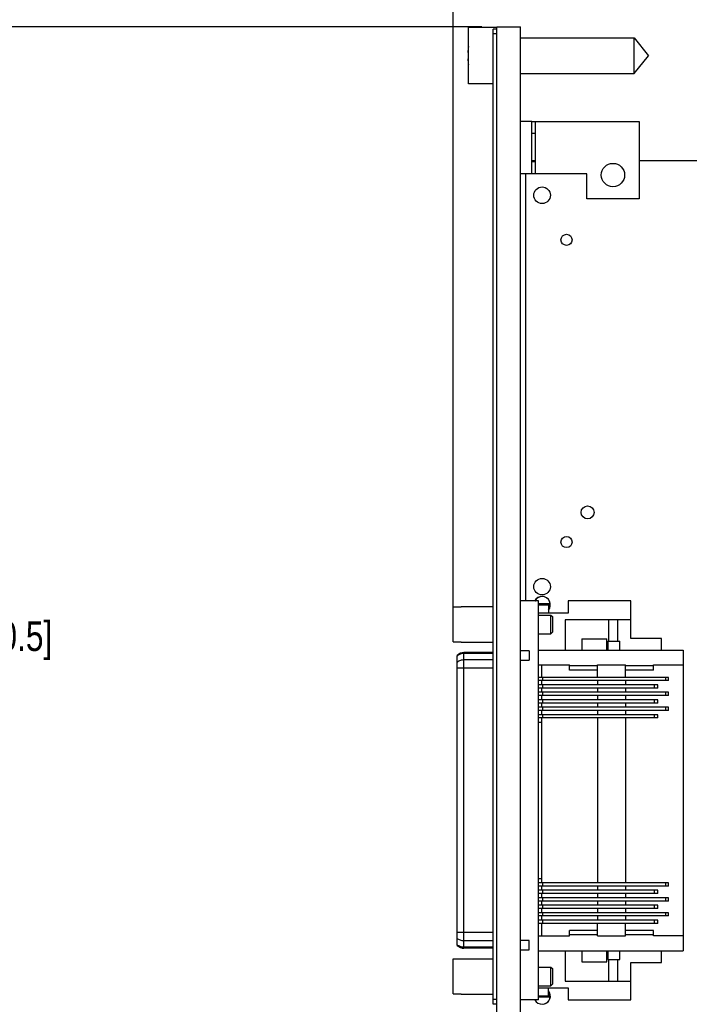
# Model space of a CAD drawing. Header units: inches. Extents: x 0.2 to 16.8, y 0.1 to 10.8.
# Tile 15 of 27: x 5.9 to 8.7, y 4.5 to 8.6. Entities that reach past the tile are written whole.
import ezdxf

# ---------------------------------------------------------------- set-up
doc = ezdxf.new("R2010")
doc.units = ezdxf.units.IN
doc.header["$LTSCALE"] = 0.935
doc.header["$MEASUREMENT"] = 0
doc.layers.get('0').update_dxf_attribs({"linetype": 'CONTINUOUS'})
for name, color, linetype in [('02___PRT_ALL_AXES', 7, 'CONTINUOUS'), ('5_ALL_CURVES', 7, 'CONTINUOUS'), ('DIMENSIONS', 7, 'CONTINUOUS')]:
    doc.layers.add(name, color=color, linetype=linetype)
doc.styles.get("Standard").update_dxf_attribs({"font": 'txt', "width": 0.8})
doc.dimstyles.new('DIMSTYLE_1', dxfattribs={"dimtxt": 0.125, "dimasz": 0.18, "dimexe": 0.125, "dimexo": 0.0625, "dimgap": 0.0625, "dimtad": 0, "dimtih": 1, "dimtoh": 1, "dimzin": 4, "dimdsep": 46, "dimtxsty": 'STANDARD', "dimblk": '_FILLED', "dimblk1": '_FILLED', "dimblk2": '_FILLED', "dimcen": 0.09, "dimadec": 0, "dimazin": 0, "dimtp": 0.001, "dimtm": 0.001, "dimtfac": 1, "dimtofl": 0, "dimtmove": 0, "dimatfit": 3, "dimldrblk": '_FILLED', "dimfxl": 1, "dimtolj": 1, "dimtzin": 4, "dimarcsym": 0})

# ---------------------------------------------------------------- blocks, each defined once
blk = doc.blocks.new('_FILLED')
at = {"color": 0, "linetype": 'BYBLOCK'}
blk.add_solid([(0, 0), (-1, 0.174), (-1, -0.174)], dxfattribs=at)
blk = doc.blocks.new('*D7')
at = {"layer": 'DIMENSIONS', "color": 2, "linetype": 'CONTINUOUS'}
for p, q in [((7.9962, 8.6816), (7.9962, 9.4941)), ((14.7994, 7.0428), (14.7994, 9.4941)), ((7.9962, 9.3691), (10.7228, 9.3691)), ((14.7994, 9.3691), (12.0728, 9.3691))]:
    blk.add_line(p, q, dxfattribs=at)
at = {"layer": 'DIMENSIONS', "color": 2, "linetype": 'CONTINUOUS', "xscale": 0.18, "yscale": 0.18, "zscale": 0.18, "rotation": 180}
blk.add_blockref('_FILLED', (7.9962, 9.3691), dxfattribs=at)
at = {"layer": 'DIMENSIONS', "color": 2, "linetype": 'CONTINUOUS', "xscale": 0.18, "yscale": 0.18, "zscale": 0.18}
blk.add_blockref('_FILLED', (14.7994, 9.3691), dxfattribs=at)
at = {"layer": 'DIMENSIONS', "color": 2, "linetype": 'CONTINUOUS', "insert": (11.3978, 9.4316), "char_height": 0.125, "width": 1.225, "attachment_point": 2, "line_spacing_factor": 0.9}
blk.add_mtext('6.80{\\Ftxt.shx;\\W1.000000;\\H0.125000; }[172.8]', dxfattribs=at)
blk = doc.blocks.new('*D8')
at = {"layer": 'DIMENSIONS', "color": 2, "linetype": 'CONTINUOUS'}
for p, q in [((7.712, 6.1624), (7.712, 10.2441)), ((7.9962, 8.6816), (7.9962, 10.2441)), ((7.712, 10.1191), (7.3551, 10.1191)), ((7.9962, 10.1191), (8.3562, 10.1191))]:
    blk.add_line(p, q, dxfattribs=at)
at = {"layer": 'DIMENSIONS', "color": 2, "linetype": 'CONTINUOUS', "xscale": 0.18, "yscale": 0.18, "zscale": 0.18}
blk.add_blockref('_FILLED', (7.712, 10.1191), dxfattribs=at)
at = {"layer": 'DIMENSIONS', "color": 2, "linetype": 'CONTINUOUS', "xscale": 0.18, "yscale": 0.18, "zscale": 0.18, "rotation": 180}
blk.add_blockref('_FILLED', (7.9962, 10.1191), dxfattribs=at)
at = {"layer": 'DIMENSIONS', "color": 2, "linetype": 'CONTINUOUS', "insert": (7.2926, 10.1816), "char_height": 0.125, "width": 0.925, "attachment_point": 3, "line_spacing_factor": 0.9}
blk.add_mtext('.28{\\Ftxt.shx;\\W1.000000;\\H0.125000; }[7.2]', dxfattribs=at)
blk = doc.blocks.new('*D9')
at = {"layer": 'DIMENSIONS', "color": 2, "linetype": 'CONTINUOUS'}
for p, q in [((7.8337, 8.6191), (5.5062, 8.6191)), ((5.6312, 8.6191), (5.6312, 6.1753)), ((5.6312, 3.4814), (5.6312, 5.9253)), ((7.6247, 3.4814), (5.5062, 3.4814))]:
    blk.add_line(p, q, dxfattribs=at)
at = {"layer": 'DIMENSIONS', "color": 2, "linetype": 'CONTINUOUS', "xscale": 0.18, "yscale": 0.18, "zscale": 0.18}
for p, rotation in [((5.6312, 8.6191), 90), ((5.6312, 3.4814), 270)]:
    blk.add_blockref('_FILLED', p, dxfattribs=dict(at, rotation=rotation))
at = {"layer": 'DIMENSIONS', "color": 2, "linetype": 'CONTINUOUS', "insert": (5.6312, 6.1128), "char_height": 0.125, "width": 1.225, "attachment_point": 2, "line_spacing_factor": 0.9}
blk.add_mtext('5.14{\\Ftxt.shx;\\W1.000000;\\H0.125000; }[130.5]', dxfattribs=at)

msp = doc.modelspace()

# ---------------------------------------------------------------- linework, layer by layer
at = {"color": 7, "linetype": 'CONTINUOUS'}
for p, q in [((7.7762, 8.3786), (7.7762, 8.6156)), ((7.8962, 8.6156), (7.7762, 8.6156)), ((7.8812, 4.4991), (7.8812, 8.6091)), ((7.8962, 8.6091), (7.8812, 8.6091)), ((7.8962, 4.1761), (7.8962, 8.6191)), ((7.8962, 8.6191), (7.9962, 8.6191)), ((7.9962, 4.1734), (7.9962, 8.6191)), ((7.8962, 8.5891), (7.8812, 8.5891)), ((7.7762, 8.5109), (7.7742, 8.5109)), ((7.7742, 8.4833), (7.7762, 8.4833)), ((7.8812, 8.3786), (7.7762, 8.3786)), ((8.0442, 8.2191), (7.9962, 8.2191)), ((8.0442, 7.9991), (7.9962, 7.9991)), ((8.0718, 6.1984), (7.9962, 6.1984)), ((8.0718, 4.5173), (8.0718, 6.1984)), ((8.0718, 6.1875), (8.1177, 6.1875)), ((8.1141, 6.1875), (8.1141, 6.1472)), ((8.1174, 6.1777), (8.1174, 6.1875)), ((8.1177, 6.1777), (8.1177, 6.1875)), ((8.1975, 6.1984), (8.1975, 6.1472)), ((8.4608, 6.1984), (8.1975, 6.1984)), ((8.4608, 6.0409), (8.4608, 6.1984)), ((7.712, 6.0262), (7.712, 6.1736)), ((7.712, 6.1736), (7.7455, 6.1736)), ((7.7455, 6.1747), (7.7455, 6.1736)), ((7.7455, 6.1747), (7.8812, 6.1747)), ((8.0718, 6.1828), (8.1141, 6.1828)), ((8.1975, 6.1472), (8.0718, 6.1472)), ((8.1177, 6.1777), (8.1141, 6.1777)), ((8.0718, 6.1393), (8.1246, 6.1393)), ((8.1246, 6.0606), (8.1246, 6.1393)), ((8.1246, 6.1393), (8.1325, 6.1314)), ((8.1325, 6.0684), (8.1325, 6.1314)), ((8.184, 6.1196), (8.184, 5.9917)), ((8.4608, 6.1196), (8.184, 6.1196)), ((8.3674, 6.1196), (8.3674, 6.0291)), ((8.4068, 6.0291), (8.4068, 6.1196)), ((8.0718, 6.0606), (8.1246, 6.0606)), ((8.1246, 6.0606), (8.1325, 6.0684)), ((7.712, 6.0262), (7.7455, 6.0262)), ((7.7455, 6.0262), (7.7455, 6.0251)), ((7.7455, 6.0251), (7.8812, 6.0251)), ((8.2552, 6.0389), (8.2552, 5.9917)), ((8.2552, 6.0389), (8.3596, 6.0389)), ((8.3596, 5.9917), (8.3596, 6.0389)), ((8.3639, 6.0291), (8.3639, 5.9917)), ((8.3639, 6.0291), (8.4152, 6.0291)), ((8.4152, 5.9917), (8.4152, 6.0291)), ((8.5914, 6.0409), (8.4608, 6.0409)), ((8.5914, 5.9917), (8.5914, 6.0409)), ((7.7577, 4.7348), (7.7577, 5.9808)), ((7.8812, 5.9808), (7.7577, 5.9808)), ((7.8812, 5.9772), (7.7577, 5.9772)), ((8.0328, 5.9877), (7.9962, 5.9877)), ((8.0328, 5.9877), (8.0328, 5.9484)), ((8.0718, 5.9917), (8.682, 5.9917)), ((8.682, 5.9917), (8.682, 4.724)), ((7.7296, 4.7466), (7.7296, 5.969)), ((7.8812, 5.9504), (7.7577, 5.9504)), ((7.9962, 5.9484), (8.0328, 5.9484)), ((7.8812, 5.9147), (7.7296, 5.9147)), ((8.0718, 5.9287), (8.2021, 5.9287)), ((8.0845, 5.9287), (8.0845, 5.8765)), ((8.2021, 5.9065), (8.2021, 5.9287)), ((8.3202, 5.9247), (8.2021, 5.9247)), ((8.3202, 5.9065), (8.2021, 5.9065)), ((8.3202, 5.8765), (8.3202, 5.9287)), ((8.3202, 5.9287), (8.4383, 5.9287)), ((8.4383, 5.8765), (8.4383, 5.9287)), ((8.5564, 5.9247), (8.4383, 5.9247)), ((8.5564, 5.9065), (8.4383, 5.9065)), ((8.5564, 5.9065), (8.5564, 5.9287)), ((8.5564, 5.9287), (8.682, 5.9287)), ((8.621, 5.8765), (8.0718, 5.8765)), ((8.621, 5.8627), (8.0718, 5.8627)), ((8.0845, 5.8627), (8.0845, 5.845)), ((8.091, 5.8627), (8.091, 5.8765)), ((8.3202, 5.8627), (8.3202, 5.845)), ((8.4383, 5.8627), (8.4383, 5.845)), ((8.6092, 5.8627), (8.6092, 5.8765)), ((8.621, 5.8627), (8.621, 5.8765)), ((8.5757, 5.845), (8.0718, 5.845)), ((8.5757, 5.8312), (8.0718, 5.8312)), ((8.621, 5.8135), (8.0718, 5.8135)), ((8.0845, 5.8312), (8.0845, 5.8135)), ((8.091, 5.8312), (8.091, 5.845)), ((8.091, 5.7997), (8.091, 5.8135)), ((8.3202, 5.8312), (8.3202, 5.8135)), ((8.4383, 5.8312), (8.4383, 5.8135)), ((8.5606, 5.8312), (8.5606, 5.845)), ((8.5757, 5.8312), (8.5757, 5.845)), ((8.6092, 5.7997), (8.6092, 5.8135)), ((8.621, 5.7997), (8.621, 5.8135)), ((8.621, 5.7997), (8.0718, 5.7997)), ((8.5757, 5.782), (8.0718, 5.782)), ((8.0845, 5.7997), (8.0845, 5.782)), ((8.091, 5.7682), (8.091, 5.782)), ((8.3202, 5.7997), (8.3202, 5.782)), ((8.4383, 5.7997), (8.4383, 5.782)), ((8.5606, 5.7682), (8.5606, 5.782)), ((8.5757, 5.7682), (8.5757, 5.782)), ((8.5757, 5.7682), (8.0718, 5.7682)), ((8.621, 5.7505), (8.0718, 5.7505)), ((8.621, 5.7367), (8.0718, 5.7367)), ((8.0845, 5.7682), (8.0845, 5.7505)), ((8.0845, 5.7367), (8.0845, 5.719)), ((8.091, 5.7367), (8.091, 5.7505)), ((8.3202, 5.7682), (8.3202, 5.7505)), ((8.3202, 5.7367), (8.3202, 5.719)), ((8.4383, 5.7682), (8.4383, 5.7505)), ((8.4383, 5.7367), (8.4383, 5.719)), ((8.6092, 5.7367), (8.6092, 5.7505)), ((8.621, 5.7367), (8.621, 5.7505)), ((8.5757, 5.719), (8.0718, 5.719)), ((8.5757, 5.7053), (8.0718, 5.7053)), ((8.0845, 5.6866), (8.0718, 5.6866)), ((8.0845, 5.7053), (8.0845, 5.0104)), ((8.091, 5.7053), (8.091, 5.719)), ((8.3202, 5.7053), (8.3202, 5.0104)), ((8.4383, 5.7053), (8.4383, 5.0104)), ((8.5606, 5.7053), (8.5606, 5.719)), ((8.5757, 5.7053), (8.5757, 5.719)), ((8.0718, 5.0291), (8.0845, 5.0291)), ((8.621, 5.0104), (8.0718, 5.0104)), ((8.621, 4.9966), (8.0718, 4.9966)), ((8.0845, 4.9966), (8.0845, 4.9789)), ((8.091, 4.9966), (8.091, 5.0104)), ((8.3202, 4.9966), (8.3202, 4.9789)), ((8.4383, 4.9966), (8.4383, 4.9789)), ((8.6092, 4.9966), (8.6092, 5.0104)), ((8.621, 4.9966), (8.621, 5.0104)), ((8.5757, 4.9789), (8.0718, 4.9789)), ((8.5757, 4.9651), (8.0718, 4.9651)), ((8.621, 4.9474), (8.0718, 4.9474)), ((8.0845, 4.9651), (8.0845, 4.9474)), ((8.091, 4.9651), (8.091, 4.9789)), ((8.091, 4.9336), (8.091, 4.9474)), ((8.3202, 4.9651), (8.3202, 4.9474)), ((8.4383, 4.9651), (8.4383, 4.9474)), ((8.5606, 4.9651), (8.5606, 4.9789)), ((8.5757, 4.9651), (8.5757, 4.9789)), ((8.6092, 4.9336), (8.6092, 4.9474)), ((8.621, 4.9336), (8.621, 4.9474)), ((8.621, 4.9336), (8.0718, 4.9336)), ((8.5757, 4.9159), (8.0718, 4.9159)), ((8.5757, 4.9021), (8.0718, 4.9021)), ((8.0845, 4.9336), (8.0845, 4.9159)), ((8.0845, 4.9021), (8.0845, 4.8844)), ((8.091, 4.9021), (8.091, 4.9159)), ((8.3202, 4.9336), (8.3202, 4.9159)), ((8.3202, 4.9021), (8.3202, 4.8844)), ((8.4383, 4.9336), (8.4383, 4.9159)), ((8.4383, 4.9021), (8.4383, 4.8844)), ((8.5606, 4.9021), (8.5606, 4.9159)), ((8.5757, 4.9021), (8.5757, 4.9159)), ((8.621, 4.8844), (8.0718, 4.8844)), ((8.621, 4.8706), (8.0718, 4.8706)), ((8.0845, 4.8706), (8.0845, 4.8529)), ((8.091, 4.8706), (8.091, 4.8844)), ((8.3202, 4.8706), (8.3202, 4.8529)), ((8.4383, 4.8706), (8.4383, 4.8529)), ((8.6092, 4.8706), (8.6092, 4.8844)), ((8.621, 4.8706), (8.621, 4.8844)), ((8.5757, 4.8529), (8.0718, 4.8529)), ((8.5757, 4.8391), (8.0718, 4.8391)), ((8.0845, 4.8391), (8.0845, 4.7869)), ((8.091, 4.8391), (8.091, 4.8529)), ((8.3202, 4.7869), (8.3202, 4.8391)), ((8.4383, 4.7869), (8.4383, 4.8391)), ((8.5606, 4.8391), (8.5606, 4.8529)), ((8.5757, 4.8391), (8.5757, 4.8529)), ((7.8812, 4.801), (7.7296, 4.801)), ((8.0718, 4.7869), (8.2021, 4.7869)), ((8.2021, 4.7869), (8.2021, 4.8092)), ((8.3202, 4.8092), (8.2021, 4.8092)), ((8.3202, 4.7909), (8.2021, 4.7909)), ((8.3202, 4.7869), (8.4383, 4.7869)), ((8.5564, 4.8092), (8.4383, 4.8092)), ((8.5564, 4.7909), (8.4383, 4.7909)), ((8.5564, 4.7869), (8.5564, 4.8092)), ((8.682, 4.7869), (8.5564, 4.7869)), ((7.8812, 4.7653), (7.7577, 4.7653)), ((7.8812, 4.7385), (7.7577, 4.7385)), ((7.8812, 4.7348), (7.7577, 4.7348)), ((8.0328, 4.7673), (7.9962, 4.7673)), ((8.0328, 4.7279), (8.0328, 4.7673)), ((7.7455, 4.6905), (7.7455, 4.6894)), ((7.7455, 4.6905), (7.8812, 4.6905)), ((7.9962, 4.7279), (8.0328, 4.7279)), ((8.0718, 4.724), (8.682, 4.724)), ((8.184, 4.724), (8.184, 4.596)), ((8.2552, 4.724), (8.2552, 4.6767)), ((8.3596, 4.6767), (8.3596, 4.724)), ((8.3639, 4.724), (8.3639, 4.6866)), ((8.4152, 4.6866), (8.4152, 4.724)), ((8.5914, 4.6747), (8.5914, 4.724)), ((7.712, 4.542), (7.712, 4.6894)), ((7.712, 4.6894), (7.7455, 4.6894)), ((8.0718, 4.6551), (8.1246, 4.6551)), ((8.1246, 4.6551), (8.1325, 4.6472)), ((8.1246, 4.5763), (8.1246, 4.6551)), ((8.2552, 4.6767), (8.3596, 4.6767)), ((8.3639, 4.6866), (8.4152, 4.6866)), ((8.3674, 4.6866), (8.3674, 4.596)), ((8.4068, 4.596), (8.4068, 4.6866)), ((8.4608, 4.5173), (8.4608, 4.6747)), ((8.4608, 4.6747), (8.5914, 4.6747)), ((8.1325, 4.5842), (8.1325, 4.6472)), ((8.0718, 4.5763), (8.1246, 4.5763)), ((8.0718, 4.5684), (8.1975, 4.5684)), ((8.1141, 4.5281), (8.1141, 4.5684)), ((8.1246, 4.5763), (8.1325, 4.5842)), ((8.184, 4.596), (8.4608, 4.596)), ((8.1975, 4.5684), (8.1975, 4.5173)), ((7.712, 4.542), (7.7455, 4.542)), ((7.7455, 4.542), (7.7455, 4.5409)), ((7.7455, 4.5409), (7.8812, 4.5409)), ((8.1141, 4.5328), (8.0718, 4.5328)), ((8.1177, 4.5281), (8.0718, 4.5281)), ((8.1141, 4.5379), (8.1177, 4.5379)), ((8.1174, 4.5281), (8.1174, 4.5379)), ((8.1177, 4.5281), (8.1177, 4.5379)), ((7.8962, 4.5191), (7.8812, 4.5191)), ((7.8962, 4.4991), (7.8812, 4.4991)), ((8.0718, 4.5173), (7.9962, 4.5173)), ((8.1975, 4.5173), (8.4608, 4.5173))]:
    msp.add_line(p, q, dxfattribs=at)
at = {"color": 3, "linetype": 'CONTINUOUS'}
for p, q in [((8.0442, 7.9991), (8.0442, 8.2191)), ((8.0442, 8.2191), (8.4962, 8.2191)), ((8.0599, 7.9991), (8.0599, 8.2191)), ((8.4962, 8.2191), (8.4962, 7.8941)), ((8.0599, 8.1695), (8.0442, 8.1695)), ((8.0599, 8.0495), (8.0442, 8.0495)), ((8.2762, 7.9991), (8.0442, 7.9991)), ((8.2762, 7.8941), (8.2762, 7.9991)), ((8.4962, 7.8941), (8.2762, 7.8941))]:
    msp.add_line(p, q, dxfattribs=at)
at = {"color": 7, "linetype": 'CONTINUOUS'}
msp.add_circle((8.3862, 7.9941), 0.0492, dxfattribs=at)
for centre, radius, start, end in [((8.0866, 8.4971), 0.3127, 172.9374, 177.4743), ((8.0866, 8.4971), 0.3127, 182.5257, 187.0632), ((7.7577, 5.9415), 0.0394, 90, 135.573), ((7.7577, 4.7742), 0.0394, 224.427, 270)]:
    msp.add_arc(centre, radius, start, end, dxfattribs=at)
for points in [[(7.7577, 5.9772), (7.7551, 5.9772), (7.7499, 5.9767), (7.7424, 5.9746), (7.7355, 5.9712), (7.7315, 5.9682), (7.7296, 5.9665)], [(7.7577, 5.9504), (7.7551, 5.9504), (7.7499, 5.9499), (7.7424, 5.9478), (7.7355, 5.9444), (7.7315, 5.9413), (7.7296, 5.9396)], [(7.7577, 4.7653), (7.7551, 4.7653), (7.7499, 4.7657), (7.7424, 4.7678), (7.7355, 4.7712), (7.7315, 4.7743), (7.7296, 4.776)], [(7.7577, 4.7385), (7.7551, 4.7385), (7.7499, 4.7389), (7.7424, 4.741), (7.7355, 4.7444), (7.7315, 4.7475), (7.7296, 4.7492)]]:
    msp.add_open_spline(points, degree=3, knots=[0, 0, 0, 0, 0.254011, 0.506268, 0.755275, 1, 1, 1, 1], dxfattribs=at)
at = {"layer": '02___PRT_ALL_AXES', "color": 7, "linetype": 'CONTINUOUS'}
for p, q in [((7.9962, 8.5721), (8.4762, 8.5721)), ((8.4762, 8.4221), (8.4762, 8.5721)), ((8.4762, 8.5721), (8.5362, 8.4971)), ((8.4762, 8.4221), (8.5362, 8.4971)), ((7.9962, 8.4221), (8.4762, 8.4221)), ((8.0599, 8.0543), (8.0442, 8.0543)), ((14.3176, 8.0543), (8.4962, 8.0543)), ((8.0166, 7.9991), (8.0166, 6.1984))]:
    msp.add_line(p, q, dxfattribs=at)
for centre, radius in [((8.0872, 7.9088), 0.035), ((8.1902, 7.7208), 0.0235), ((8.2792, 6.5718), 0.0273), ((8.1902, 6.4468), 0.0235), ((8.0872, 6.2588), 0.035)]:
    msp.add_circle(centre, radius, dxfattribs=at)
for centre, start, end in [((8.0872, 6.1828), 320.136, 153.5703), ((8.0872, 4.5328), 279.6391, 39.9146)]:
    msp.add_arc(centre, 0.035, start, end, dxfattribs=at)
at = {"layer": '5_ALL_CURVES', "color": 40, "linetype": 'CONTINUOUS'}
for centre, start, end in [((8.0875, 6.1826), 320.4209, 152.7936), ((8.0875, 4.533), 207.2064, 39.5791)]:
    msp.add_arc(centre, 0.0344, start, end, dxfattribs=at)

# ---------------------------------------------------------------- dimensions: what is measured, and where the dimension line sits
at = {"layer": 'DIMENSIONS', "color": 2, "linetype": 'CONTINUOUS'}
for base, p1, p2, angle, picture, middle in [((7.712, 10.1191), (7.9962, 8.6191), (7.712, 6.0999), 180, '*D8', (6.8301, 10.1191)), ((5.6312, 3.4814), (7.8962, 8.6191), (7.6872, 3.4814), 270, '*D9', (5.6312, 6.0503))]:
    dim = msp.add_linear_dim(base=base, p1=p1, p2=p2, angle=angle, dimstyle='DIMSTYLE_1', dxfattribs=at)
    dim.commit()
    dim.dimension.update_dxf_attribs({"geometry": picture, "text_midpoint": middle, "dimtype": 160})
dim = msp.add_linear_dim(base=(14.7994, 9.3691), p1=(7.9962, 8.6191), p2=(14.7994, 6.9803), dimstyle='DIMSTYLE_1', dxfattribs=at)
dim.commit()
dim.dimension.update_dxf_attribs({"geometry": '*D7', "text_midpoint": (11.3978, 9.3691), "dimtype": 160})

doc.saveas('drawing.dxf')
